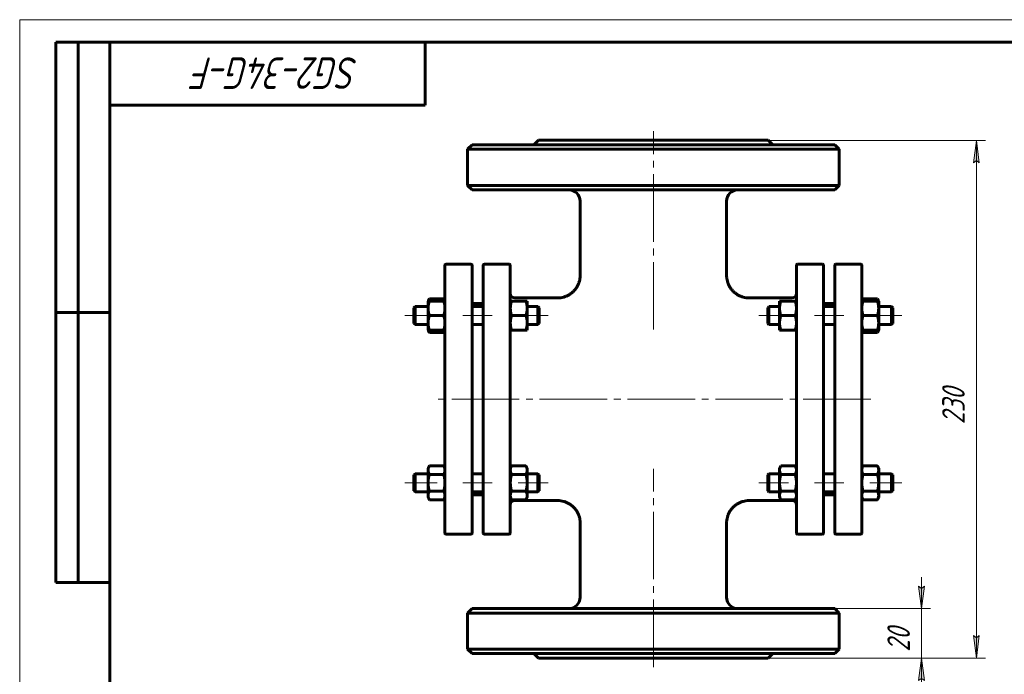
# Model space of a CAD drawing. Header units: millimetres. Extents: x 0 to 420, y 0 to 297.
# Tile 2 of 3: x 0 to 219, y 152 to 297. Entities that reach past the tile are written whole.
import ezdxf

# ---------------------------------------------------------------- set-up
doc = ezdxf.new("R2010")
doc.units = ezdxf.units.MM
for name, pattern in [('K5LT_AXLED', [19.5, 15, -1.5, 1.5, -1.5]), ('K5LT_BASIC', [0]), ('K5LT_THIN', [0])]:
    doc.linetypes.add(name, pattern=pattern)
doc.layers.add('Системный слой', color=7, linetype='Continuous')
doc.layers.add('Системный слой (1)', color=7, linetype='Continuous', true_color=0x6c6c6c)
doc.styles.add('KDIMTEXTSTYLE', font='GOST_AU.SHX', dxfattribs={"width": 0.96, "oblique": 15, "height": 5})
doc.styles.add('KTEXTSTYLE', font='GOST_AU.SHX', dxfattribs={"width": 0.96, "height": 5})
doc.dimstyles.new('KDIMSTYLE (0.50)', dxfattribs={"dimtxt": 5, "dimasz": 1, "dimexe": 2, "dimexo": 0, "dimgap": 1, "dimtad": 1, "dimlfac": 2, "dimtxsty": 'KDIMTEXTSTYLE', "dimsah": 1, "dimcen": 0, "dimdle": 1, "dimadec": 0, "dimazin": 0, "dimtfac": 0.667, "dimtmove": 0, "dimatfit": 3, "dimfxl": 1, "dimtvp": 1, "dimtolj": 1, "dimtzin": 0, "dimarcsym": 0})

# ---------------------------------------------------------------- blocks, each defined once
blk = doc.blocks.new('U0')
at = {"layer": 'Системный слой (1)', "linetype": 'K5LT_BASIC', "lineweight": 60}
for p, q in [((109.88, 190.2), (119.38, 190.2)), ((161.88, 190.2), (171.38, 190.2))]:
    blk.add_line(p, q, dxfattribs=at)
blk = doc.blocks.new('U1')
at = {"layer": 'Системный слой (1)', "linetype": 'K5LT_BASIC', "lineweight": 60}
for p, q in [((90.69, 228.02), (90.75, 227.85)), ((90.75, 227.85), (90.82, 227.69)), ((90.82, 227.69), (90.92, 227.51))]:
    blk.add_line(p, q, dxfattribs=at)
blk = doc.blocks.new('U2')
at = {"layer": 'Системный слой (1)', "linetype": 'K5LT_BASIC', "lineweight": 60}
for p, q in [((90.75, 234.68), (90.69, 234.52)), ((90.82, 234.84), (90.75, 234.68)), ((90.92, 235.02), (90.82, 234.84))]:
    blk.add_line(p, q, dxfattribs=at)
blk = doc.blocks.new('U3')
at = {"layer": 'Системный слой (1)', "linetype": 'K5LT_BASIC', "lineweight": 60}
for p, q in [((94.09, 227.51), (94.18, 227.69)), ((94.18, 227.69), (94.25, 227.85)), ((94.25, 227.85), (94.31, 228.02))]:
    blk.add_line(p, q, dxfattribs=at)
blk = doc.blocks.new('U4')
at = {"layer": 'Системный слой (1)', "linetype": 'K5LT_BASIC', "lineweight": 60}
for p, q in [((94.18, 234.84), (94.09, 235.02)), ((94.25, 234.68), (94.18, 234.84)), ((94.31, 234.52), (94.25, 234.68))]:
    blk.add_line(p, q, dxfattribs=at)
blk = doc.blocks.new('U5')
at = {"layer": 'Системный слой (1)', "linetype": 'K5LT_BASIC', "lineweight": 60}
for p, q in [((109.88, 235.2), (119.38, 235.2)), ((161.88, 235.2), (171.38, 235.2))]:
    blk.add_line(p, q, dxfattribs=at)
blk = doc.blocks.new('U6')
at = {"layer": 'Системный слой (1)', "linetype": 'K5LT_BASIC', "lineweight": 60}
for p, q in [((187, 234.68), (186.94, 234.52)), ((187.07, 234.84), (187, 234.68)), ((187.17, 235.02), (187.07, 234.84))]:
    blk.add_line(p, q, dxfattribs=at)
blk = doc.blocks.new('U7')
at = {"layer": 'Системный слой (1)', "linetype": 'K5LT_BASIC', "lineweight": 60}
for p, q in [((190.43, 234.84), (190.34, 235.02)), ((190.5, 234.68), (190.43, 234.84)), ((190.56, 234.52), (190.5, 234.68))]:
    blk.add_line(p, q, dxfattribs=at)
blk = doc.blocks.new('U8')
at = {"layer": 'Системный слой (1)', "linetype": 'K5LT_BASIC', "lineweight": 60}
for p, q in [((190.34, 227.51), (190.43, 227.69)), ((190.43, 227.69), (190.5, 227.85)), ((190.5, 227.85), (190.56, 228.02))]:
    blk.add_line(p, q, dxfattribs=at)
blk = doc.blocks.new('U9')
at = {"layer": 'Системный слой (1)', "linetype": 'K5LT_BASIC', "lineweight": 60}
for p, q in [((186.94, 228.02), (187, 227.85)), ((187, 227.85), (187.07, 227.69)), ((187.07, 227.69), (187.17, 227.51))]:
    blk.add_line(p, q, dxfattribs=at)
blk = doc.blocks.new('D0')
at = {"layer": 'Системный слой (1)'}
for points in [[(212.96, 265.2), (212.3, 270.2), (211.64, 265.2), (212.3, 265.7)], [(212.3, 155.2), (212.96, 160.2), (212.3, 159.7), (211.64, 160.2)]]:
    blk.add_hatch(color=256, dxfattribs=at).paths.add_polyline_path(points)
at = {"layer": 'Системный слой (1)', "linetype": 'K5LT_THIN', "lineweight": 18}
for p, q in [((140.63, 270.2), (214.3, 270.2)), ((211.64, 265.2), (212.3, 270.2)), ((212.3, 270.2), (212.96, 265.2)), ((212.3, 265.7), (211.64, 265.2)), ((212.96, 265.2), (212.3, 265.7)), ((212.3, 155.2), (211.64, 160.2)), ((211.64, 160.2), (212.3, 159.7)), ((212.3, 159.7), (212.96, 160.2)), ((212.96, 160.2), (212.3, 155.2)), ((140.63, 155.2), (214.3, 155.2))]:
    blk.add_line(p, q, dxfattribs=at)
blk.add_wipeout([(211.3, 207.16), (203.92, 207.16), (203.92, 217.8), (211.3, 217.8)]).dxf.layer = 'Системный слой (1)'
blk.add_line((212.3, 270.2), (212.3, 155.2), dxfattribs=at)
at = {"layer": 'Системный слой (1)', "insert": (204.72, 207.16), "char_height": 5, "attachment_point": 1, "rotation": 90, "style": 'KTEXTSTYLE'}
blk.add_mtext('\\H5.0;\\W1.000;\\Q15;\\Q15;\\W0.960;230', dxfattribs=at)
blk = doc.blocks.new('KDIMARROW_01')
at = {"layer": 'Системный слой'}
blk.add_hatch(color=0, dxfattribs=at).paths.add_polyline_path([(0, 0), (-5, 0.66), (-4.5, 0), (-5, -0.66)])
at = {"layer": 'Системный слой', "color": 0, "linetype": 'K5LT_THIN', "lineweight": 18}
for p, q in [((-4.5, 0), (-5, 0.66)), ((-5, 0.66), (0, 0)), ((0, 0), (-5, -0.66)), ((-5, -0.66), (-4.5, 0))]:
    blk.add_line(p, q, dxfattribs=at)
at = {"layer": 'Системный слой (1)', "color": 0, "linetype": 'K5LT_THIN', "lineweight": 18}
blk.add_line((317.66, 212.7), (317.16, 212.7), dxfattribs=at)
blk = doc.blocks.new('D1')
at = {"layer": 'Системный слой (1)'}
for points in [[(200.13, 166.2), (200.79, 171.2), (200.13, 170.7), (199.48, 171.2)], [(200.79, 150.2), (200.13, 155.2), (199.48, 150.2), (200.13, 150.7)]]:
    blk.add_hatch(color=256, dxfattribs=at).paths.add_polyline_path(points)
at = {"layer": 'Системный слой (1)', "linetype": 'K5LT_THIN', "lineweight": 18}
for p, q in [((200.13, 166.2), (200.13, 173.2)), ((200.13, 170.7), (199.48, 171.2)), ((199.48, 171.2), (200.13, 166.2)), ((200.13, 166.2), (200.79, 171.2)), ((200.79, 171.2), (200.13, 170.7)), ((163.17, 166.2), (202.13, 166.2)), ((140.63, 155.2), (202.13, 155.2)), ((200.13, 155.2), (199.48, 150.2)), ((200.79, 150.2), (200.13, 155.2)), ((200.13, 155.2), (200.13, 148.2)), ((199.48, 150.2), (200.13, 150.7)), ((200.13, 150.7), (200.79, 150.2))]:
    blk.add_line(p, q, dxfattribs=at)
blk.add_wipeout([(199.13, 156.62), (191.75, 156.62), (191.75, 164.46), (199.13, 164.46)]).dxf.layer = 'Системный слой (1)'
blk.add_line((200.13, 166.2), (200.13, 155.2), dxfattribs=at)
at = {"layer": 'Системный слой (1)', "insert": (192.55, 156.62), "char_height": 5, "attachment_point": 1, "rotation": 90, "style": 'KTEXTSTYLE'}
blk.add_mtext('\\H5.0;\\W1.000;\\Q15;\\Q15;\\W0.960;20', dxfattribs=at)
blk = doc.blocks.new('KDIMARROW_02')
at = {"layer": 'Системный слой'}
blk.add_hatch(color=0, dxfattribs=at).paths.add_polyline_path([(4.5, 0), (5, 0.66), (0, 0), (5, -0.66)])
at = {"layer": 'Системный слой', "color": 0, "linetype": 'K5LT_THIN', "lineweight": 18}
for p, q in [((5, 0.66), (0, 0)), ((0, 0), (5, -0.66)), ((0, 0), (7, 0)), ((4.5, 0), (5, 0.66)), ((5, -0.66), (4.5, 0))]:
    blk.add_line(p, q, dxfattribs=at)
at = {"layer": 'Системный слой (1)', "color": 0, "linetype": 'K5LT_THIN', "lineweight": 18}
blk.add_line((317.66, 212.7), (317.16, 212.7), dxfattribs=at)
blk = doc.blocks.new('U61')
at = {"linetype": 'K5LT_THIN', "lineweight": 18}
for p, q in [((0, 0), (0, 297)), ((0, 297), (420, 297))]:
    blk.add_line(p, q, dxfattribs=at)
at = {"linetype": 'K5LT_BASIC', "lineweight": 60}
for p, q in [((8, 172), (8, 292)), ((20, 292), (8, 292)), ((13, 172), (13, 292)), ((20, 5), (20, 292)), ((20, 292), (415, 292)), ((90, 292), (90, 278)), ((90, 278), (20, 278)), ((20, 232), (8, 232)), ((20, 172), (8, 172))]:
    blk.add_line(p, q, dxfattribs=at)
at = {"insert": (75.26, 281.64), "char_height": 7, "attachment_point": 1, "rotation": 180, "style": 'KTEXTSTYLE'}
blk.add_mtext('\\H5.0;\\W1.000;\\Q15;\\Q15;\\W0.960;\\H7.00;SG2-34G-F', dxfattribs=at)

msp = doc.modelspace()

# ---------------------------------------------------------------- linework, layer by layer
at = {"layer": 'Системный слой (1)', "linetype": 'K5LT_BASIC', "lineweight": 60}
for p, q in [((100.3765, 269.2041), (99.3765, 268.2041)), ((180.8765, 269.2041), (100.3765, 269.2041)), ((115.1265, 270.2041), (114.1265, 269.2041)), ((115.1265, 270.2041), (166.1265, 270.2041)), ((166.1265, 270.2041), (167.1265, 269.2041)), ((180.8765, 269.2041), (181.8765, 268.2041)), ((99.3765, 268.2041), (181.8765, 268.2041)), ((99.3765, 260.2041), (99.3765, 268.2041)), ((181.8765, 260.2041), (181.8765, 268.2041)), ((100.3765, 259.2041), (99.3765, 260.2041)), ((181.8765, 260.2041), (99.3765, 260.2041)), ((180.8765, 259.2041), (181.8765, 260.2041)), ((100.3765, 259.2041), (180.8765, 259.2041)), ((124.3766, 240.204), (124.3765, 256.7041)), ((156.8763, 240.204), (156.8765, 256.7041)), ((94.6265, 242.7041), (100.1265, 242.7041)), ((108.6265, 242.7041), (103.1265, 242.7041)), ((178.1265, 242.7041), (172.6265, 242.7041)), ((181.1265, 242.7041), (186.6265, 242.7041)), ((94.3765, 182.9541), (94.3765, 242.4541)), ((100.3765, 242.4541), (100.3765, 182.9541)), ((102.8765, 182.9541), (102.8765, 242.4541)), ((108.8765, 242.4541), (108.8765, 182.9541)), ((172.3765, 242.4541), (172.3765, 182.9541)), ((178.3765, 182.9541), (178.3765, 242.4541)), ((180.8765, 242.4541), (180.8765, 182.9541)), ((186.8765, 182.9541), (186.8765, 242.4541)), ((90.6265, 234.5156), (90.9167, 235.0184)), ((90.6265, 232.8906), (90.6265, 234.5156)), ((90.6265, 234.5156), (90.9167, 234.5156)), ((90.9167, 235.0184), (94.0862, 235.0184)), ((90.9167, 234.5156), (94.0862, 234.5156)), ((94.3765, 234.5156), (94.0862, 235.0184)), ((94.0862, 234.5156), (94.3765, 234.5156)), ((100.3765, 233.9541), (102.8765, 233.9541)), ((108.8765, 234.5156), (109.1667, 234.5156)), ((109.1667, 234.5156), (112.3362, 234.5156)), ((112.3362, 234.5156), (112.6265, 234.5156)), ((112.6265, 234.5156), (112.6265, 232.8906)), ((119.3767, 235.2041), (119.3767, 235.2041)), ((161.8762, 235.2041), (161.8762, 235.2041)), ((168.6265, 232.8906), (168.6265, 234.5156)), ((168.6265, 234.5156), (168.9167, 234.5156)), ((168.9167, 234.5156), (172.0862, 234.5156)), ((172.0862, 234.5156), (172.3765, 234.5156)), ((178.3765, 233.9541), (180.8765, 233.9541)), ((186.8765, 234.5156), (187.1667, 235.0184)), ((186.8765, 234.5156), (187.1667, 234.5156)), ((187.1667, 235.0184), (190.3362, 235.0184)), ((187.1667, 234.5156), (190.3362, 234.5156)), ((190.6265, 234.5156), (190.3362, 235.0184)), ((190.3362, 234.5156), (190.6265, 234.5156)), ((190.6265, 234.5156), (190.6265, 232.8906)), ((87.5015, 233.0156), (87.7515, 233.2656)), ((87.5015, 229.5156), (87.5015, 233.0156)), ((87.7515, 233.2656), (87.7515, 229.2656)), ((87.7515, 233.2656), (90.6265, 233.2656)), ((90.6265, 229.6406), (90.6265, 232.8906)), ((100.3765, 233.2656), (102.8765, 233.2656)), ((112.6265, 233.2656), (115.0015, 233.2656)), ((112.6265, 232.8906), (112.6265, 229.6406)), ((115.2515, 233.0156), (115.0015, 233.2656)), ((115.0015, 229.2656), (115.0015, 233.2656)), ((115.2515, 233.0156), (115.2515, 229.5156)), ((166.0015, 233.0156), (166.2515, 233.2656)), ((166.0015, 233.0156), (166.0015, 229.5156)), ((166.2515, 229.2656), (166.2515, 233.2656)), ((166.2515, 233.2656), (168.6265, 233.2656)), ((168.6265, 229.6406), (168.6265, 232.8906)), ((178.3765, 233.2656), (180.8765, 233.2656)), ((190.6265, 233.2656), (193.5015, 233.2656)), ((190.6265, 232.8906), (190.6265, 229.6406)), ((193.5015, 233.2656), (193.5015, 229.2656)), ((193.7515, 233.0156), (193.5015, 233.2656)), ((193.7515, 229.5156), (193.7515, 233.0156)), ((87.5015, 229.5156), (87.7515, 229.2656)), ((90.6265, 228.0156), (90.6265, 229.6406)), ((90.9167, 231.2656), (94.0862, 231.2656)), ((109.1667, 231.2656), (112.3362, 231.2656)), ((112.6265, 229.6406), (112.6265, 228.0156)), ((115.2515, 229.5156), (115.0015, 229.2656)), ((166.0015, 229.5156), (166.2515, 229.2656)), ((168.6265, 228.0156), (168.6265, 229.6406)), ((168.9167, 231.2656), (172.0862, 231.2656)), ((187.1667, 231.2656), (190.3362, 231.2656)), ((190.6265, 229.6406), (190.6265, 228.0156)), ((193.7515, 229.5156), (193.5015, 229.2656)), ((87.7515, 229.2656), (90.6265, 229.2656)), ((90.9167, 228.0156), (90.6265, 228.0156)), ((90.6265, 228.0156), (90.9167, 227.5128)), ((90.9167, 228.0156), (94.0862, 228.0156)), ((90.9167, 227.5128), (94.0862, 227.5128)), ((94.3765, 228.0156), (94.0862, 228.0156)), ((94.3765, 228.0156), (94.0862, 227.5128)), ((100.3765, 229.2656), (102.8765, 229.2656)), ((109.1667, 228.0156), (108.8765, 228.0156)), ((109.1667, 228.0156), (112.3362, 228.0156)), ((112.6265, 228.0156), (112.3362, 228.0156)), ((112.6265, 229.2656), (115.0015, 229.2656)), ((166.2515, 229.2656), (168.6265, 229.2656)), ((168.9167, 228.0156), (168.6265, 228.0156)), ((168.9167, 228.0156), (172.0862, 228.0156)), ((172.3765, 228.0156), (172.0862, 228.0156)), ((178.3765, 229.2656), (180.8765, 229.2656)), ((187.1667, 228.0156), (186.8765, 228.0156)), ((186.8765, 228.0156), (187.1667, 227.5128)), ((187.1667, 228.0156), (190.3362, 228.0156)), ((187.1667, 227.5128), (190.3362, 227.5128)), ((190.6265, 228.0156), (190.3362, 228.0156)), ((190.6265, 228.0156), (190.3362, 227.5128)), ((190.6265, 229.2656), (193.5015, 229.2656)), ((90.6265, 197.3925), (90.9167, 197.8953)), ((90.6265, 196.9571), (90.6265, 197.3925)), ((90.6265, 194.1425), (90.6265, 196.9571)), ((90.9167, 197.8953), (94.0862, 197.8953)), ((94.3765, 197.3925), (94.0862, 197.8953)), ((108.8765, 197.3925), (109.1667, 197.8953)), ((109.1667, 197.8953), (112.3362, 197.8953)), ((112.6265, 197.3925), (112.3362, 197.8953)), ((112.6265, 197.3925), (112.6265, 196.9571)), ((112.6265, 196.9571), (112.6265, 194.1425)), ((168.6265, 197.3925), (168.9167, 197.8953)), ((168.6265, 196.9571), (168.6265, 197.3925)), ((168.6265, 194.1425), (168.6265, 196.9571)), ((168.9167, 197.8953), (172.0862, 197.8953)), ((172.3765, 197.3925), (172.0862, 197.8953)), ((186.8765, 197.3925), (187.1667, 197.8953)), ((187.1667, 197.8953), (190.3362, 197.8953)), ((190.6265, 197.3925), (190.3362, 197.8953)), ((190.6265, 197.3925), (190.6265, 196.9571)), ((190.6265, 196.9571), (190.6265, 194.1425)), ((87.5015, 195.8925), (87.7515, 196.1425)), ((87.5015, 192.3925), (87.5015, 195.8925)), ((87.7515, 196.1425), (87.7515, 192.1425)), ((87.7515, 196.1425), (90.6265, 196.1425)), ((90.9167, 196.0189), (94.0862, 196.0189)), ((100.3765, 196.1425), (102.8765, 196.1425)), ((109.1667, 196.0189), (112.3362, 196.0189)), ((112.6265, 196.1425), (115.0015, 196.1425)), ((115.2515, 195.8925), (115.0015, 196.1425)), ((115.0015, 192.1425), (115.0015, 196.1425)), ((115.2515, 195.8925), (115.2515, 192.3925)), ((166.0015, 195.8925), (166.2515, 196.1425)), ((166.0015, 195.8925), (166.0015, 192.3925)), ((166.2515, 196.1425), (168.6265, 196.1425)), ((166.2515, 192.1425), (166.2515, 196.1425)), ((168.9167, 196.0189), (172.0862, 196.0189)), ((178.3765, 196.1425), (180.8765, 196.1425)), ((187.1667, 196.0189), (190.3362, 196.0189)), ((190.6265, 196.1425), (193.5015, 196.1425)), ((193.5015, 196.1425), (193.5015, 192.1425)), ((193.7515, 195.8925), (193.5015, 196.1425)), ((193.7515, 192.3925), (193.7515, 195.8925)), ((87.5015, 192.3925), (87.7515, 192.1425)), ((90.6265, 191.3279), (90.6265, 194.1425)), ((112.6265, 194.1425), (112.6265, 191.3279)), ((115.2515, 192.3925), (115.0015, 192.1425)), ((166.0015, 192.3925), (166.2515, 192.1425)), ((168.6265, 191.3279), (168.6265, 194.1425)), ((190.6265, 194.1425), (190.6265, 191.3279)), ((193.7515, 192.3925), (193.5015, 192.1425)), ((87.7515, 192.1425), (90.6265, 192.1425)), ((90.6265, 190.8925), (90.6265, 191.3279)), ((90.6265, 190.8925), (90.9167, 190.3897)), ((90.9167, 192.2661), (94.0862, 192.2661)), ((90.9167, 190.3897), (94.0862, 190.3897)), ((94.3765, 190.8925), (94.0862, 190.3897)), ((100.3765, 192.1425), (102.8765, 192.1425)), ((100.3765, 191.4541), (102.8765, 191.4541)), ((108.8765, 190.8925), (109.1667, 190.3897)), ((109.1667, 192.2661), (112.3362, 192.2661)), ((109.1667, 190.3897), (112.3362, 190.3897)), ((112.6265, 190.8925), (112.3362, 190.3897)), ((112.6265, 192.1425), (115.0015, 192.1425)), ((112.6265, 191.3279), (112.6265, 190.8925)), ((166.2515, 192.1425), (168.6265, 192.1425)), ((168.6265, 190.8925), (168.6265, 191.3279)), ((168.6265, 190.8925), (168.9167, 190.3897)), ((168.9167, 192.2661), (172.0862, 192.2661)), ((168.9167, 190.3897), (172.0862, 190.3897)), ((172.3765, 190.8925), (172.0862, 190.3897)), ((178.3765, 192.1425), (180.8765, 192.1425)), ((178.3765, 191.4541), (180.8765, 191.4541)), ((186.8765, 190.8925), (187.1667, 190.3897)), ((187.1667, 192.2661), (190.3362, 192.2661)), ((187.1667, 190.3897), (190.3362, 190.3897)), ((190.6265, 190.8925), (190.3362, 190.3897)), ((190.6265, 192.1425), (193.5015, 192.1425)), ((190.6265, 191.3279), (190.6265, 190.8925)), ((124.3765, 168.7041), (124.3762, 185.2042)), ((156.8765, 168.7041), (156.8765, 185.2042)), ((94.6265, 182.7041), (100.1265, 182.7041)), ((108.6265, 182.7041), (103.1265, 182.7041)), ((178.1265, 182.7041), (172.6265, 182.7041)), ((181.1265, 182.7041), (186.6265, 182.7041)), ((100.3765, 166.2041), (99.3765, 165.2041)), ((180.8765, 166.2041), (100.3765, 166.2041)), ((180.8765, 166.2041), (181.8765, 165.2041)), ((99.3765, 157.2041), (99.3765, 165.2041)), ((99.3765, 165.2041), (181.8765, 165.2041)), ((181.8765, 157.2041), (181.8765, 165.2041)), ((100.3765, 156.2041), (99.3765, 157.2041)), ((181.8765, 157.2041), (99.3765, 157.2041)), ((100.3765, 156.2041), (180.8765, 156.2041)), ((115.1265, 155.2041), (114.1265, 156.2041)), ((115.1265, 155.2041), (166.1265, 155.2041)), ((166.1265, 155.2041), (167.1265, 156.2041)), ((180.8765, 156.2041), (181.8765, 157.2041))]:
    msp.add_line(p, q, dxfattribs=at)
at = {"layer": 'Системный слой (1)', "linetype": 'K5LT_AXLED', "lineweight": 18}
for p, q in [((92.6265, 231.2656), (85.5015, 231.2656)), ((104.8765, 231.2656), (98.3765, 231.2656)), ((117.2515, 231.2656), (110.6265, 231.2656)), ((92.6265, 194.1425), (85.5015, 194.1425)), ((104.8765, 194.1425), (98.3765, 194.1425)), ((117.2515, 194.1425), (110.6265, 194.1425))]:
    msp.add_line(p, q, dxfattribs=at)
at = {"layer": 'Системный слой (1)', "linetype": 'K5LT_BASIC', "lineweight": 60}
for centre, radius, start, end in [((121.8765, 256.7041), 2.5, 0, 90), ((159.3765, 256.7041), 2.5, 90, 180), ((94.6265, 242.4541), 0.25, 90, 180), ((100.1265, 242.4541), 0.25, 0, 90), ((103.1265, 242.4541), 0.25, 90, 180), ((108.6265, 242.4541), 0.25, 0, 90), ((172.6265, 242.4541), 0.25, 90, 180), ((178.1265, 242.4541), 0.25, 0, 90), ((181.1265, 242.4541), 0.25, 90, 180), ((186.6265, 242.4541), 0.25, 0, 90), ((109.8765, 236.2041), 1, 180, 270), ((171.3765, 236.2041), 1, 270, 0), ((109.8765, 189.2041), 1, 90, 180), ((171.3765, 189.2041), 1, 0, 90), ((94.6265, 182.9541), 0.25, 180, 270), ((100.1265, 182.9541), 0.25, 270, 0), ((103.1265, 182.9541), 0.25, 180, 270), ((108.6265, 182.9541), 0.25, 270, 0), ((172.6265, 182.9541), 0.25, 180, 270), ((178.1265, 182.9541), 0.25, 270, 0), ((181.1265, 182.9541), 0.25, 180, 270), ((186.6265, 182.9541), 0.25, 270, 0), ((121.8765, 168.7041), 2.5, 270, 0), ((159.3765, 168.7041), 2.5, 180, 270)]:
    msp.add_arc(centre, radius, start, end, dxfattribs=at)
for points, knots in [([(124.3766, 240.204), (124.3766, 240.2028), (124.3766, 240.2014), (124.3766, 240.1982), (124.3766, 240.1963), (124.3766, 240.1907), (124.3766, 240.187), (124.3766, 240.1762), (124.3765, 240.1692), (124.3763, 240.1481), (124.3762, 240.1342), (124.3754, 240.0927), (124.3747, 240.065), (124.3719, 239.9827), (124.3692, 239.928), (124.3582, 239.7651), (124.3474, 239.6571), (124.3046, 239.3362), (124.2623, 239.1246), (124.1503, 238.7054), (124.0801, 238.4979), (123.9142, 238.0964), (123.8187, 237.9023), (123.6031, 237.5274), (123.4829, 237.3465), (123.2189, 237), (123.0749, 236.8344), (122.7778, 236.5351), (122.6262, 236.3999), (122.3036, 236.1467), (122.1321, 236.029), (121.7641, 235.8086), (121.5667, 235.7075), (121.1572, 235.5304), (120.9448, 235.4547), (120.5124, 235.3323), (120.2924, 235.2855), (119.8404, 235.2208), (119.6084, 235.204), (119.3767, 235.2041)], [0, 0, 0, 0, 0.00981547, 0.00981547, 0.02552023, 0.02552023, 0.05496664, 0.05496664, 0.11189638, 0.11189638, 0.22379276, 0.22379276, 0.44562243, 0.44562243, 0.88535557, 0.88535557, 1.7569695, 1.7569695, 3.48449271, 3.48449271, 5.23818072, 5.23818072, 6.9701924, 6.9701924, 8.7083921, 8.7083921, 10.46538848, 10.46538848, 12.09158972, 12.09158972, 13.75684161, 13.75684161, 15.532665, 15.532665, 17.33741928, 17.33741928, 19.13839784, 19.13839784, 20.99950929, 20.99950929, 20.99950929, 20.99950929]), ([(156.8763, 240.204), (156.8763, 240.2028), (156.8763, 240.2014), (156.8763, 240.1982), (156.8763, 240.1963), (156.8763, 240.1907), (156.8763, 240.187), (156.8764, 240.1762), (156.8764, 240.1692), (156.8766, 240.1481), (156.8768, 240.1342), (156.8775, 240.0927), (156.8782, 240.065), (156.881, 239.9827), (156.8838, 239.928), (156.8947, 239.7651), (156.9056, 239.6571), (156.9483, 239.3362), (156.9906, 239.1246), (157.1026, 238.7054), (157.1728, 238.4979), (157.3387, 238.0964), (157.4342, 237.9023), (157.6498, 237.5274), (157.77, 237.3465), (158.034, 237), (158.178, 236.8344), (158.4751, 236.5351), (158.6267, 236.3999), (158.9493, 236.1467), (159.1208, 236.029), (159.4888, 235.8086), (159.6862, 235.7075), (160.0958, 235.5304), (160.3081, 235.4547), (160.7406, 235.3323), (160.9605, 235.2855), (161.4125, 235.2208), (161.6445, 235.204), (161.8762, 235.2041)], [0, 0, 0, 0, 0.00981547, 0.00981547, 0.02552023, 0.02552023, 0.05496664, 0.05496664, 0.11189638, 0.11189638, 0.22379276, 0.22379276, 0.44562243, 0.44562243, 0.88535557, 0.88535557, 1.7569695, 1.7569695, 3.48449271, 3.48449271, 5.23818072, 5.23818072, 6.9701924, 6.9701924, 8.7083921, 8.7083921, 10.46538848, 10.46538848, 12.09158972, 12.09158972, 13.75684161, 13.75684161, 15.532665, 15.532665, 17.33741928, 17.33741928, 19.13839784, 19.13839784, 20.99950929, 20.99950929, 20.99950929, 20.99950929]), ([(124.3762, 185.2042), (124.3762, 185.2054), (124.3762, 185.2068), (124.3762, 185.21), (124.3762, 185.212), (124.3762, 185.2176), (124.3762, 185.2213), (124.3761, 185.232), (124.3761, 185.2391), (124.3759, 185.2602), (124.3757, 185.2742), (124.375, 185.3158), (124.3743, 185.3434), (124.3716, 185.4259), (124.3688, 185.4807), (124.3578, 185.644), (124.347, 185.7522), (124.3041, 186.0737), (124.2618, 186.2857), (124.1496, 186.7052), (124.0794, 186.9125), (123.9136, 187.3138), (123.8181, 187.5077), (123.6026, 187.8824), (123.4824, 188.0632), (123.2185, 188.4096), (123.0745, 188.575), (122.7776, 188.874), (122.6262, 189.009), (122.3041, 189.2619), (122.1329, 189.3793), (121.7655, 189.5993), (121.5684, 189.7003), (121.1595, 189.8773), (120.9474, 189.9529), (120.5154, 190.0753), (120.2957, 190.1222), (119.8426, 190.1873), (119.6092, 190.2042), (119.3761, 190.2042)], [0, 0, 0, 0, 0.00983287, 0.00983287, 0.02556547, 0.02556547, 0.05506409, 0.05506409, 0.11209476, 0.11209476, 0.22418952, 0.22418952, 0.44641246, 0.44641246, 0.88692521, 0.88692521, 1.76008442, 1.76008442, 3.49067033, 3.49067033, 5.24323287, 5.24323287, 6.97393371, 6.97393371, 8.71116578, 8.71116578, 10.46744717, 10.46744717, 12.09107861, 12.09107861, 13.75341824, 13.75341824, 15.52613974, 15.52613974, 17.32855188, 17.32855188, 19.12789531, 19.12789531, 20.99950845, 20.99950845, 20.99950845, 20.99950845]), ([(156.8767, 185.2042), (156.8767, 185.2054), (156.8767, 185.2068), (156.8767, 185.21), (156.8767, 185.212), (156.8767, 185.2176), (156.8767, 185.2213), (156.8768, 185.232), (156.8768, 185.2391), (156.877, 185.2602), (156.8772, 185.2742), (156.8779, 185.3158), (156.8786, 185.3434), (156.8814, 185.4259), (156.8841, 185.4807), (156.8951, 185.644), (156.9059, 185.7522), (156.9488, 186.0737), (156.9911, 186.2857), (157.1033, 186.7052), (157.1735, 186.9125), (157.3393, 187.3138), (157.4348, 187.5077), (157.6503, 187.8824), (157.7705, 188.0632), (158.0344, 188.4096), (158.1784, 188.575), (158.4753, 188.874), (158.6267, 189.009), (158.9488, 189.2619), (159.12, 189.3793), (159.4874, 189.5993), (159.6845, 189.7003), (160.0934, 189.8773), (160.3056, 189.9529), (160.7375, 190.0753), (160.9573, 190.1222), (161.4103, 190.1873), (161.6437, 190.2042), (161.8768, 190.2042)], [0, 0, 0, 0, 0.00983287, 0.00983287, 0.02556547, 0.02556547, 0.05506409, 0.05506409, 0.11209476, 0.11209476, 0.22418952, 0.22418952, 0.44641247, 0.44641247, 0.88692521, 0.88692521, 1.76008442, 1.76008442, 3.49067034, 3.49067034, 5.24323288, 5.24323288, 6.97393371, 6.97393371, 8.71116579, 8.71116579, 10.46744719, 10.46744719, 12.0910786, 12.0910786, 13.75341823, 13.75341823, 15.52613973, 15.52613973, 17.32855187, 17.32855187, 19.12789531, 19.12789531, 20.99950845, 20.99950845, 20.99950845, 20.99950845])]:
    msp.add_open_spline(points, degree=3, knots=knots, dxfattribs=at)
for points in [[(90.9167, 234.5156), (90.6265, 233.6448), (90.6265, 232.8906)], [(94.3765, 232.8906), (94.3765, 233.6448), (94.0862, 234.5156)], [(109.1667, 234.5156), (108.8765, 233.6448), (108.8765, 232.8906)], [(112.6265, 232.8906), (112.6265, 233.6448), (112.3362, 234.5156)], [(168.9167, 234.5156), (168.6265, 233.6448), (168.6265, 232.8906)], [(172.3765, 232.8906), (172.3765, 233.6448), (172.0862, 234.5156)], [(187.1667, 234.5156), (186.8765, 233.6448), (186.8765, 232.8906)], [(190.6265, 232.8906), (190.6265, 233.6448), (190.3362, 234.5156)], [(90.6265, 232.8906), (90.6265, 232.1365), (90.9167, 231.2656)], [(94.0862, 231.2656), (94.3765, 232.1365), (94.3765, 232.8906)], [(108.8765, 232.8906), (108.8765, 232.1365), (109.1667, 231.2656)], [(112.3362, 231.2656), (112.6265, 232.1365), (112.6265, 232.8906)], [(168.6265, 232.8906), (168.6265, 232.1365), (168.9167, 231.2656)], [(172.0862, 231.2656), (172.3765, 232.1365), (172.3765, 232.8906)], [(186.8765, 232.8906), (186.8765, 232.1365), (187.1667, 231.2656)], [(190.3362, 231.2656), (190.6265, 232.1365), (190.6265, 232.8906)], [(90.9167, 231.2656), (90.6265, 230.3948), (90.6265, 229.6406)], [(90.6265, 229.6406), (90.6265, 228.8865), (90.9167, 228.0156)], [(94.3765, 229.6406), (94.3765, 230.3948), (94.0862, 231.2656)], [(94.0862, 228.0156), (94.3765, 228.8865), (94.3765, 229.6406)], [(109.1667, 231.2656), (108.8765, 230.3948), (108.8765, 229.6406)], [(108.8765, 229.6406), (108.8765, 228.8865), (109.1667, 228.0156)], [(112.6265, 229.6406), (112.6265, 230.3948), (112.3362, 231.2656)], [(112.3362, 228.0156), (112.6265, 228.8865), (112.6265, 229.6406)], [(168.9167, 231.2656), (168.6265, 230.3948), (168.6265, 229.6406)], [(168.6265, 229.6406), (168.6265, 228.8865), (168.9167, 228.0156)], [(172.3765, 229.6406), (172.3765, 230.3948), (172.0862, 231.2656)], [(172.0862, 228.0156), (172.3765, 228.8865), (172.3765, 229.6406)], [(187.1667, 231.2656), (186.8765, 230.3948), (186.8765, 229.6406)], [(186.8765, 229.6406), (186.8765, 228.8865), (187.1667, 228.0156)], [(190.6265, 229.6406), (190.6265, 230.3948), (190.3362, 231.2656)], [(190.3362, 228.0156), (190.6265, 228.8865), (190.6265, 229.6406)], [(90.9167, 197.8953), (90.6265, 197.3925), (90.6265, 196.9571)], [(90.6265, 196.9571), (90.6265, 196.5217), (90.9167, 196.0189)], [(94.3765, 196.9571), (94.3765, 197.3925), (94.0862, 197.8953)], [(94.0862, 196.0189), (94.3765, 196.5217), (94.3765, 196.9571)], [(109.1667, 197.8953), (108.8765, 197.3925), (108.8765, 196.9571)], [(108.8765, 196.9571), (108.8765, 196.5217), (109.1667, 196.0189)], [(112.6265, 196.9571), (112.6265, 197.3925), (112.3362, 197.8953)], [(112.3362, 196.0189), (112.6265, 196.5217), (112.6265, 196.9571)], [(168.9167, 197.8953), (168.6265, 197.3925), (168.6265, 196.9571)], [(168.6265, 196.9571), (168.6265, 196.5217), (168.9167, 196.0189)], [(172.3765, 196.9571), (172.3765, 197.3925), (172.0862, 197.8953)], [(172.0862, 196.0189), (172.3765, 196.5217), (172.3765, 196.9571)], [(187.1667, 197.8953), (186.8765, 197.3925), (186.8765, 196.9571)], [(186.8765, 196.9571), (186.8765, 196.5217), (187.1667, 196.0189)], [(190.6265, 196.9571), (190.6265, 197.3925), (190.3362, 197.8953)], [(190.3362, 196.0189), (190.6265, 196.5217), (190.6265, 196.9571)], [(90.9167, 196.0189), (90.6265, 195.0134), (90.6265, 194.1425)], [(94.3765, 194.1425), (94.3765, 195.0134), (94.0862, 196.0189)], [(109.1667, 196.0189), (108.8765, 195.0134), (108.8765, 194.1425)], [(112.6265, 194.1425), (112.6265, 195.0134), (112.3362, 196.0189)], [(168.9167, 196.0189), (168.6265, 195.0134), (168.6265, 194.1425)], [(172.3765, 194.1425), (172.3765, 195.0134), (172.0862, 196.0189)], [(187.1667, 196.0189), (186.8765, 195.0134), (186.8765, 194.1425)], [(190.6265, 194.1425), (190.6265, 195.0134), (190.3362, 196.0189)], [(90.6265, 194.1425), (90.6265, 193.2717), (90.9167, 192.2661)], [(94.0862, 192.2661), (94.3765, 193.2717), (94.3765, 194.1425)], [(108.8765, 194.1425), (108.8765, 193.2717), (109.1667, 192.2661)], [(112.3362, 192.2661), (112.6265, 193.2717), (112.6265, 194.1425)], [(168.6265, 194.1425), (168.6265, 193.2717), (168.9167, 192.2661)], [(172.0862, 192.2661), (172.3765, 193.2717), (172.3765, 194.1425)], [(186.8765, 194.1425), (186.8765, 193.2717), (187.1667, 192.2661)], [(190.3362, 192.2661), (190.6265, 193.2717), (190.6265, 194.1425)], [(90.9167, 192.2661), (90.6265, 191.7634), (90.6265, 191.3279)], [(90.6265, 191.3279), (90.6265, 190.8925), (90.9167, 190.3897)], [(94.3765, 191.3279), (94.3765, 191.7634), (94.0862, 192.2661)], [(94.0862, 190.3897), (94.3765, 190.8925), (94.3765, 191.3279)], [(109.1667, 192.2661), (108.8765, 191.7634), (108.8765, 191.3279)], [(108.8765, 191.3279), (108.8765, 190.8925), (109.1667, 190.3897)], [(112.6265, 191.3279), (112.6265, 191.7634), (112.3362, 192.2661)], [(112.3362, 190.3897), (112.6265, 190.8925), (112.6265, 191.3279)], [(168.9167, 192.2661), (168.6265, 191.7634), (168.6265, 191.3279)], [(168.6265, 191.3279), (168.6265, 190.8925), (168.9167, 190.3897)], [(172.3765, 191.3279), (172.3765, 191.7634), (172.0862, 192.2661)], [(172.0862, 190.3897), (172.3765, 190.8925), (172.3765, 191.3279)], [(187.1667, 192.2661), (186.8765, 191.7634), (186.8765, 191.3279)], [(186.8765, 191.3279), (186.8765, 190.8925), (187.1667, 190.3897)], [(190.6265, 191.3279), (190.6265, 191.7634), (190.3362, 192.2661)], [(190.3362, 190.3897), (190.6265, 190.8925), (190.6265, 191.3279)]]:
    msp.add_rational_spline(points, [1, 1.0379548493, 1], degree=2, dxfattribs=at)

# ---------------------------------------------------------------- block references
at = {"layer": 'Системный слой (1)'}
for name in ['U2', 'U4', 'U5', 'U6', 'U7', 'U1', 'U3', 'U9', 'U8', 'U0']:
    msp.add_blockref(name, (0, 0), dxfattribs=at)

# ---------------------------------------------------------------- next in the draw order: dimensions: what is measured, and where the dimension line sits
dim = msp.add_linear_dim(base=(212.3026, 270.2041), p1=(140.6265, 155.2041), p2=(140.6265, 270.2041), angle=90, dimstyle='KDIMSTYLE (0.50)', override={"dimexo": 0, "dimpost": '\\H5.0;\\W0.960;\\Q15;<>', "dimblk1": 'KDIMARROW_01', "dimblk2": 'KDIMARROW_01', "dimse1": 0, "dimse2": 0, "dimtol": 1, "dimtp": 0, "dimtm": 0, "dimtdec": 5, "dimtolj": 1}, dxfattribs=at)
dim.commit()
dim.dimension.update_dxf_attribs({"geometry": 'D0', "text_midpoint": (212.3026, 212.7041), "dimtype": 160})

# ---------------------------------------------------------------- next in the draw order: linework, layer by layer
at = {"layer": 'Системный слой (1)', "linetype": 'K5LT_AXLED', "lineweight": 18}
for p, q in [((140.6265, 228.1594), (140.6265, 272.2041)), ((170.6265, 231.2656), (164.0015, 231.2656)), ((182.8765, 231.2656), (176.3765, 231.2656)), ((195.7515, 231.2656), (188.6265, 231.2656)), ((188.8765, 212.7041), (92.3765, 212.7041)), ((170.6265, 194.1425), (164.0015, 194.1425)), ((182.8765, 194.1425), (176.3765, 194.1425)), ((195.7515, 194.1425), (188.6265, 194.1425))]:
    msp.add_line(p, q, dxfattribs=at)

# ---------------------------------------------------------------- next in the draw order: dimensions: what is measured, and where the dimension line sits
at = {"layer": 'Системный слой (1)'}
dim = msp.add_linear_dim(base=(200.1341, 166.2041), p1=(140.6265, 155.2041), p2=(163.1721, 166.2041), angle=90, text='\\H5.0;\\W0.960;\\Q15;\\H5.0;\\W0.960;\\Q15;\\Q15;20', dimstyle='KDIMSTYLE (0.50)', override={"dimexo": 0, "dimblk1": 'KDIMARROW_02', "dimblk2": 'KDIMARROW_02', "dimse1": 0, "dimse2": 0, "dimtolj": 1}, dxfattribs=at)
dim.commit()
dim.dimension.update_dxf_attribs({"geometry": 'D1', "text_midpoint": (200.1341, 160.7041), "dimtype": 160})

# ---------------------------------------------------------------- next in the draw order: linework, layer by layer
at = {"layer": 'Системный слой (1)', "linetype": 'K5LT_AXLED', "lineweight": 18}
msp.add_line((140.6265, 153.2041), (140.6265, 197.2488), dxfattribs=at)

# ---------------------------------------------------------------- next in the draw order: block references
msp.add_blockref('U61', (0, 0))

doc.saveas('drawing.dxf')
